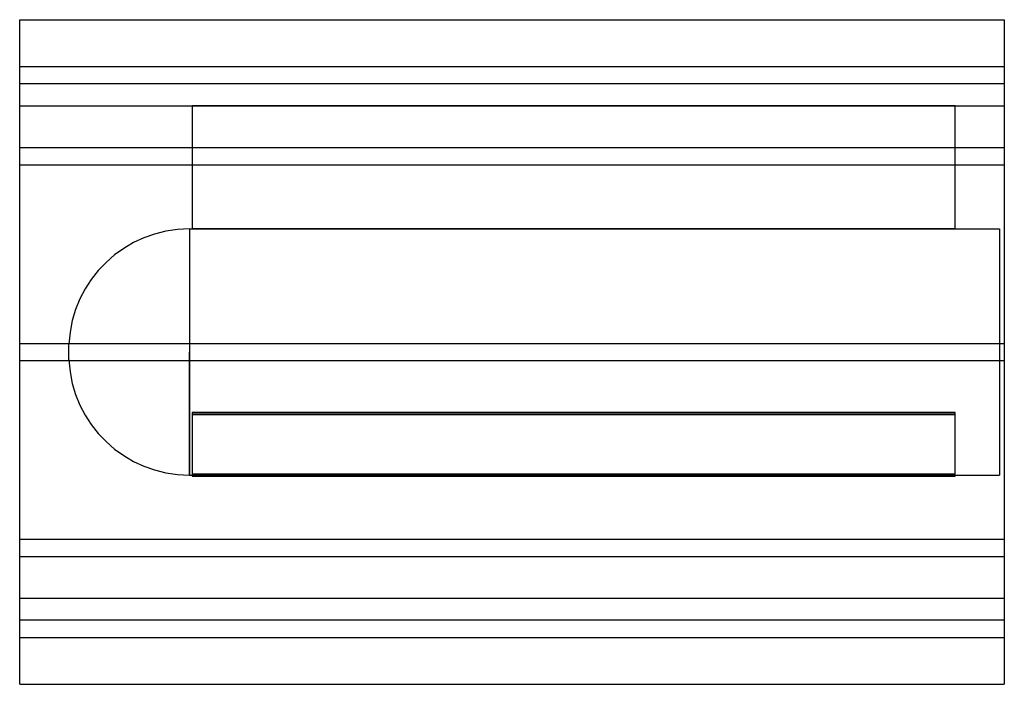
# Model space of a CAD drawing. Header units: millimetres. Extents: x -400 to 400, y -270 to 270.
import ezdxf

# ---------------------------------------------------------------- set-up
doc = ezdxf.new("R2010")
doc.units = ezdxf.units.MM
doc.layers.add('HIDDEN', color=7, linetype='Continuous')
doc.layers.add('THICK', color=7, linetype='Continuous')

msp = doc.modelspace()

# ---------------------------------------------------------------- linework, layer by layer
at = {"layer": 'HIDDEN'}
for p, q in [((-400, 232), (400, 232)), ((400, 218), (-400, 218)), ((-400, 200), (-260, 200)), ((360, 200), (-260, 200)), ((-260, 200), (-260, 99.99)), ((-260, 200), (-260, 200)), ((-260, 200), (360, 200)), ((360, 99.99), (360, 200)), ((360, 200), (360, 200)), ((360, 200), (400, 200)), ((-400, 166.1), (400, 166.1)), ((-400, 166.1), (400, 166.1)), ((-400, 152.1), (400, 152.1)), ((-400, 152.1), (400, 152.1)), ((-262.1, 100), (-262.1, 0)), ((-262.1, 100), (-260, 100)), ((-260, 99.99), (360, 99.99)), ((360, 99.99), (-260, 99.99)), ((360, 100), (396, 100)), ((396, 100), (396, 0)), ((-400, 7), (400, 7)), ((-400, 7), (400, 7)), ((-360, 0), (-360, 6.43)), ((-262.1, 0), (-262.1, -100)), ((396, 0), (396, -100)), ((-400, -7), (400, -7)), ((-400, -7), (400, -7)), ((-360, -6.43), (-360, 0)), ((-262.1, -100), (-262.1, 0)), ((360, -49.13), (-260, -49.13)), ((-260, -49.13), (360, -49.13)), ((-260, -49.13), (-260, -99.13)), ((-260, -50.86), (360, -50.86)), ((360, -50.86), (-260, -50.86)), ((360, -99.13), (360, -49.13)), ((-262.1, -100), (396, -100)), ((-260, -99.13), (360, -99.13)), ((-260, -99.13), (-260, -100.86)), ((360, -99.13), (-260, -99.13)), ((360, -100.86), (-260, -100.86)), ((-260, -100.86), (360, -100.86)), ((360, -100.86), (360, -99.13)), ((-400, -152.1), (400, -152.1)), ((-400, -152.1), (400, -152.1)), ((-400, -166.1), (400, -166.1)), ((-400, -166.1), (400, -166.1)), ((-400, -200), (400, -200)), ((400, -218), (-400, -218)), ((-400, -232), (400, -232))]:
    msp.add_line(p, q, dxfattribs=at)
for centre, start, end in [((-262.1, 2), 89.99998, 177.4114), ((-262.1, -2), 182.5886, 270.00002)]:
    msp.add_arc(centre, 98, start, end, dxfattribs=at)
at = {"layer": 'THICK'}
for p, q in [((-400, 0), (-400, 270)), ((-400, 270), (400, 270)), ((400, 270), (400, 0)), ((400, 0), (400, -270)), ((-400, -270), (-400, 0)), ((-400, -270), (400, -270))]:
    msp.add_line(p, q, dxfattribs=at)

doc.saveas('drawing.dxf')
